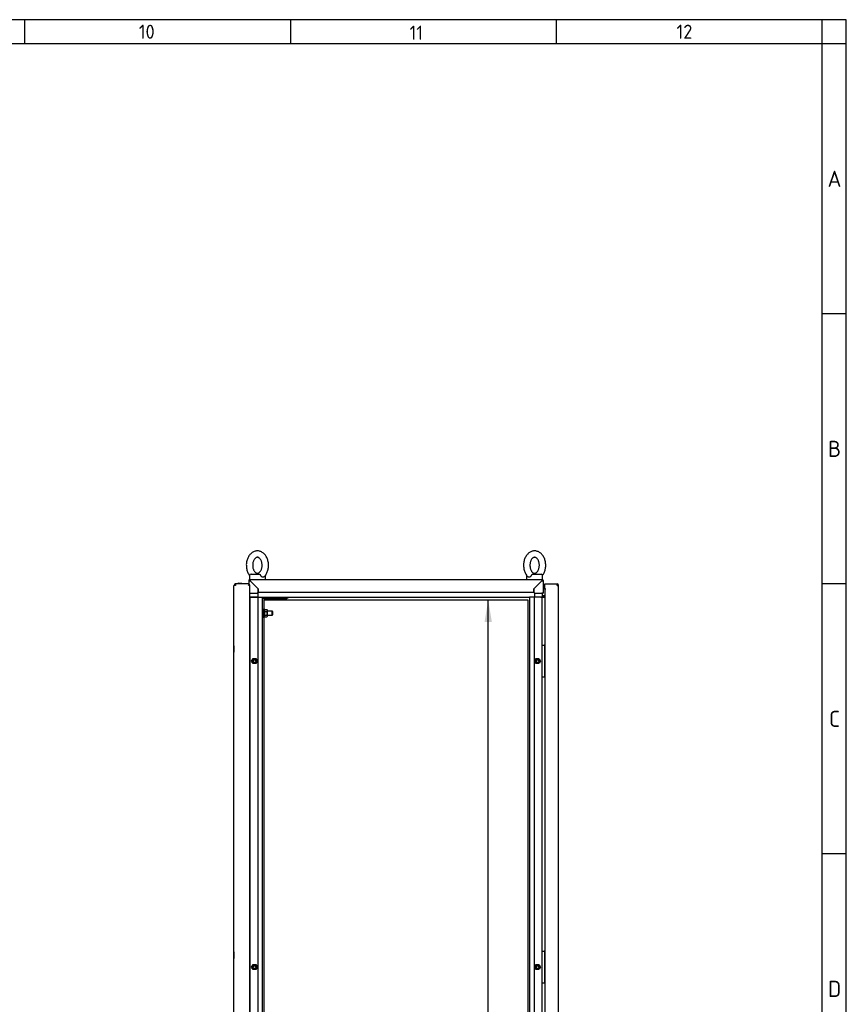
# Model space of a CAD drawing. Extents: x -15 to 412, y 11 to 308.
# Tile 10 of 10: x 309 to 412, y 164 to 288. Entities that reach past the tile are written whole.
import ezdxf
from ezdxf.lldxf.tags import DXFTag

# ---------------------------------------------------------------- set-up
doc = ezdxf.new("R2010")
doc.units = 0
doc.layers.get('0').update_dxf_attribs({"linetype": 'CONTINUOUS'})
for name, color, linetype in [('_TRANSLATION', 7, 'CONTINUOUS'), ('AE00100_03', 7, 'CONTINUOUS'), ('AE00198_03', 7, 'CONTINUOUS'), ('AE00217_25', 7, 'CONTINUOUS'), ('AE00219_00', 7, 'CONTINUOUS'), ('AE00219_03', 7, 'CONTINUOUS'), ('AE00224_00', 7, 'CONTINUOUS'), ('AE00368_00', 7, 'CONTINUOUS'), ('AE00500_10', 7, 'CONTINUOUS'), ('AE00715_01', 7, 'CONTINUOUS'), ('DEFAULT', 7, 'CONTINUOUS'), ('DV3__TRANSLATION', 7, 'CONTINUOUS'), ('F0000000_08', 7, 'CONTINUOUS'), ('F0000000_09', 7, 'CONTINUOUS'), ('F0000001_39', 7, 'CONTINUOUS'), ('M0000000_06', 7, 'CONTINUOUS'), ('M0000000_14', 7, 'CONTINUOUS'), ('M0000000_30', 7, 'CONTINUOUS'), ('M0000000_39', 7, 'CONTINUOUS'), ('M0000000_43', 7, 'CONTINUOUS'), ('M0000000_58', 7, 'CONTINUOUS')]:
    doc.layers.add(name, color=color, linetype=linetype)
doc.styles.add('SEACAD_ARIAL', font='arial.ttf')
doc.styles.add('SEACAD_ARIALI', font='ariali.ttf')
tags = doc.linetypes.add('CENTER2', pattern=[28.575, 19.05, -3.175, 3.175, -3.175]).pattern_tags.tags
tags[10:11] = [DXFTag(74, 4), DXFTag(75, 0), DXFTag(340, '0'), DXFTag(46, 0.0), DXFTag(50, 0.0), DXFTag(44, 0.0), DXFTag(45, 0.0)]
tags[8:9] = [DXFTag(74, 4), DXFTag(75, 0), DXFTag(340, '0'), DXFTag(46, 0.0), DXFTag(50, 0.0), DXFTag(44, 0.0), DXFTag(45, 0.0)]
tags[6:7] = [DXFTag(74, 4), DXFTag(75, 0), DXFTag(340, '0'), DXFTag(46, 0.0), DXFTag(50, 0.0), DXFTag(44, 0.0), DXFTag(45, 0.0)]
tags[4:5] = [DXFTag(74, 4), DXFTag(75, 0), DXFTag(340, '0'), DXFTag(46, 0.0), DXFTag(50, 0.0), DXFTag(44, 0.0), DXFTag(45, 0.0)]
doc.dimstyles.new('ISO', dxfattribs={"dimtxt": 2.75, "dimasz": 2.75, "dimexe": 1.375, "dimexo": 1.375, "dimgap": 0.6875, "dimtad": 1, "dimdec": 1, "dimlfac": 15, "dimtxsty": 'SEACAD_ARIAL', "dimblk1": '_SE_FILLED', "dimblk2": '_SE_FILLED', "dimsah": 1, "dimcen": 1.375, "dimazin": 3, "dimtfac": 0.7, "dimtdec": 3, "dimtmove": 0, "dimatfit": 3})

# ---------------------------------------------------------------- blocks, each defined once
blk = doc.blocks.new('SE2')
at = {"layer": 'AE00100_03', "color": 7, "linetype": 'CONTINUOUS'}
blk.add_line((335.93, 217), (336.29, 217), dxfattribs=at)
for centre, start, end in [((335.93, 216.91), 90, 180), ((336.29, 216.91), 0, 90)]:
    blk.add_arc(centre, 0.0867, start, end, dxfattribs=at)
at = {"layer": 'AE00198_03', "color": 7, "linetype": 'CONTINUOUS'}
for p, q in [((374.31, 209.1), (374.27, 209.1)), ((374.27, 208.4), (374.31, 208.4)), ((374.31, 206.1), (374.27, 206.1)), ((374.27, 205.4), (374.31, 205.4)), ((374.31, 170.76), (374.27, 170.76)), ((374.27, 170.06), (374.31, 170.06)), ((374.31, 167.76), (374.27, 167.76)), ((374.27, 167.06), (374.31, 167.06))]:
    blk.add_line(p, q, dxfattribs=at)
at = {"layer": 'AE00217_25', "color": 7, "linetype": 'CONTINUOUS'}
for p, q in [((339.07, 213.51), (338.94, 213.51)), ((340.15, 213.51), (339.57, 213.51)), ((340.15, 212.98), (340.15, 213.51)), ((340.24, 213.47), (340.15, 213.51)), ((340.24, 213.03), (340.24, 213.47)), ((338.94, 212.98), (339.07, 212.98)), ((339.57, 212.98), (340.15, 212.98)), ((340.15, 212.98), (340.24, 213.03))]:
    blk.add_line(p, q, dxfattribs=at)
at = {"layer": 'AE00219_00', "color": 7, "linetype": 'CONTINUOUS'}
for p, q in [((339.47, 215.05), (339.44, 215.01)), ((339.44, 215.01), (340.24, 215.01)), ((339.44, 215.01), (339.44, 214.98)), ((339.44, 214.98), (340.24, 214.98)), ((339.64, 215.25), (339.64, 215.21)), ((340.04, 215.21), (340.04, 215.25)), ((340.24, 215.01), (340.2, 215.05)), ((340.24, 214.98), (340.24, 215.01)), ((341.14, 215.05), (341.11, 215.01)), ((341.11, 215.01), (341.91, 215.01)), ((341.11, 215.01), (341.11, 214.98)), ((341.11, 214.98), (341.91, 214.98)), ((341.31, 215.25), (341.31, 215.21)), ((341.71, 215.21), (341.71, 215.25)), ((341.91, 215.01), (341.87, 215.05)), ((341.91, 214.98), (341.91, 215.01))]:
    blk.add_line(p, q, dxfattribs=at)
at = {"layer": 'AE00219_03', "color": 7, "linetype": 'CONTINUOUS'}
for p, q in [((335.36, 209.15), (335.36, 208.35)), ((335.37, 209.15), (335.36, 209.15)), ((335.36, 208.35), (335.37, 208.35)), ((335.36, 170.81), (335.36, 170.01)), ((335.37, 170.81), (335.36, 170.81)), ((335.36, 170.01), (335.37, 170.01))]:
    blk.add_line(p, q, dxfattribs=at)
at = {"layer": 'AE00224_00', "color": 7, "linetype": 'CONTINUOUS'}
for p, q in [((339.07, 212.68), (339.07, 213.81)), ((339.17, 213.81), (339.07, 213.81)), ((339.17, 212.68), (339.17, 213.81)), ((339.24, 213.65), (339.17, 213.81)), ((339.24, 213.71), (339.5, 213.71)), ((339.24, 213.59), (339.24, 213.71)), ((339.24, 213.48), (339.24, 213.59)), ((339.24, 213.48), (339.5, 213.48)), ((339.24, 213.25), (339.24, 213.48)), ((339.57, 213.61), (339.5, 213.71)), ((339.57, 212.88), (339.57, 213.61)), ((339.07, 212.68), (339.17, 212.68)), ((339.17, 212.68), (339.24, 212.85)), ((339.24, 213.02), (339.24, 213.25)), ((339.24, 213.02), (339.5, 213.02)), ((339.24, 212.9), (339.24, 213.02)), ((339.24, 212.79), (339.24, 212.9)), ((339.24, 212.79), (339.5, 212.79)), ((339.5, 212.79), (339.57, 212.88))]:
    blk.add_line(p, q, dxfattribs=at)
for points, knots in [([(339.5, 213.48), (339.53, 213.52), (339.55, 213.55), (339.55, 213.6), (339.55, 213.61), (339.54, 213.63), (339.54, 213.64), (339.53, 213.67), (339.52, 213.69), (339.5, 213.71)], [0, 0, 0, 0, 0.5, 0.5, 0.625, 0.625, 0.75, 0.75, 1, 1, 1, 1]), ([(339.5, 213.02), (339.52, 213.05), (339.53, 213.09), (339.54, 213.17), (339.55, 213.21), (339.55, 213.27), (339.55, 213.29), (339.54, 213.33), (339.54, 213.35), (339.53, 213.4), (339.52, 213.44), (339.5, 213.48)], [0, 0, 0, 0, 0.25, 0.25, 0.5, 0.5, 0.625, 0.625, 0.75, 0.75, 1, 1, 1, 1]), ([(339.5, 212.79), (339.53, 212.82), (339.55, 212.86), (339.55, 212.91), (339.55, 212.92), (339.54, 212.94), (339.54, 212.95), (339.53, 212.98), (339.52, 213), (339.5, 213.02)], [0, 0, 0, 0, 0.5, 0.5, 0.625, 0.625, 0.75, 0.75, 1, 1, 1, 1])]:
    blk.add_open_spline(points, degree=3, knots=knots, dxfattribs=at)
at = {"layer": 'AE00368_00', "color": 7, "linetype": 'CONTINUOUS'}
for p, q in [((339.16, 215.25), (339.16, 215.21)), ((340.52, 215.21), (340.52, 215.25)), ((340.83, 215.25), (340.83, 215.21)), ((341.97, 215.21), (342.19, 215.21)), ((342.19, 215.21), (342.19, 215.25))]:
    blk.add_line(p, q, dxfattribs=at)
for centre, start, end in [((339.41, 215.26), 270, 343.3985), ((340.27, 215.26), 196.6015, 270), ((341.08, 215.26), 270, 343.3985), ((341.93, 215.26), 196.6015, 270)]:
    blk.add_arc(centre, 0.0467, start, end, dxfattribs=at)
at = {"layer": 'AE00500_10', "color": 7, "linetype": 'CONTINUOUS'}
for p, q in [((337.34, 209.06), (337.37, 209.06)), ((337.37, 208.43), (337.34, 208.43)), ((337.58, 207.25), (337.76, 207.56)), ((337.76, 206.94), (337.58, 207.25)), ((337.65, 207.25), (337.79, 207.5)), ((337.79, 207), (337.65, 207.25)), ((337.76, 207.56), (338.12, 207.56)), ((337.79, 207.5), (338.08, 207.5)), ((338.08, 207.5), (338.23, 207.25)), ((338.23, 207.25), (338.08, 207)), ((338.12, 207.56), (338.3, 207.25)), ((338.3, 207.25), (338.12, 206.94)), ((373.04, 207.25), (373.22, 207.56)), ((373.22, 206.94), (373.04, 207.25)), ((373.12, 207.25), (373.26, 207.5)), ((373.26, 207), (373.12, 207.25)), ((373.23, 207.56), (373.58, 207.56)), ((373.26, 207.5), (373.55, 207.5)), ((373.55, 207.5), (373.69, 207.25)), ((373.69, 207.25), (373.55, 207)), ((373.59, 207.56), (373.77, 207.25)), ((373.77, 207.25), (373.59, 206.94)), ((337.34, 206.06), (337.37, 206.06)), ((338.12, 206.93), (337.76, 206.93)), ((338.08, 207), (337.79, 207)), ((373.58, 206.93), (373.23, 206.93)), ((373.55, 207), (373.26, 207)), ((337.37, 205.43), (337.34, 205.43)), ((337.34, 170.73), (337.37, 170.73)), ((337.37, 170.1), (337.34, 170.1)), ((337.58, 168.92), (337.76, 169.23)), ((337.65, 168.91), (337.79, 169.16)), ((337.76, 169.23), (338.12, 169.23)), ((337.79, 169.16), (338.08, 169.16)), ((338.08, 169.16), (338.23, 168.91)), ((338.12, 169.23), (338.3, 168.92)), ((373.04, 168.92), (373.22, 169.23)), ((373.12, 168.91), (373.26, 169.16)), ((373.23, 169.23), (373.58, 169.23)), ((373.26, 169.16), (373.55, 169.16)), ((373.55, 169.16), (373.69, 168.91)), ((373.59, 169.23), (373.77, 168.92)), ((337.76, 168.6), (337.58, 168.91)), ((337.79, 168.66), (337.65, 168.91)), ((338.12, 168.6), (337.76, 168.6)), ((338.08, 168.66), (337.79, 168.66)), ((338.23, 168.91), (338.08, 168.66)), ((338.3, 168.91), (338.12, 168.6)), ((373.22, 168.6), (373.04, 168.91)), ((373.26, 168.66), (373.12, 168.91)), ((373.58, 168.6), (373.23, 168.6)), ((373.55, 168.66), (373.26, 168.66)), ((373.69, 168.91), (373.55, 168.66)), ((373.77, 168.91), (373.59, 168.6)), ((337.34, 167.73), (337.37, 167.73)), ((337.37, 167.1), (337.34, 167.1))]:
    blk.add_line(p, q, dxfattribs=at)
for centre in [(337.94, 207.25), (373.41, 207.25), (337.94, 168.91), (373.41, 168.91)]:
    blk.add_circle(centre, 0.164, dxfattribs=at)
for centre, radius, start, end in [((337.58, 207.25), 0.00333, 150, 210), ((337.94, 207.25), 0.2, 75, 15), ((337.76, 207.56), 0.00333, 90, 150), ((338.12, 207.56), 0.00333, 30, 90), ((338.3, 207.25), 0.00333, 330, 30), ((373.05, 207.25), 0.00333, 150, 210), ((373.41, 207.25), 0.2, 75, 15), ((373.23, 207.56), 0.00333, 90, 150), ((373.58, 207.56), 0.00333, 30, 90), ((373.76, 207.25), 0.00333, 330, 30), ((337.76, 206.94), 0.00333, 210, 270), ((338.12, 206.94), 0.00333, 270, 330), ((373.23, 206.94), 0.00333, 210, 270), ((373.58, 206.94), 0.00333, 270, 330), ((337.94, 168.91), 0.2, 75, 15), ((337.76, 169.22), 0.00333, 90, 150), ((338.12, 169.22), 0.00333, 30, 90), ((373.41, 168.91), 0.2, 75, 15), ((373.23, 169.22), 0.00333, 90, 150), ((373.58, 169.22), 0.00333, 30, 90), ((337.58, 168.91), 0.00333, 150, 210), ((337.76, 168.6), 0.00333, 210, 270), ((338.12, 168.6), 0.00333, 270, 330), ((338.3, 168.91), 0.00333, 330, 30), ((373.05, 168.91), 0.00333, 150, 210), ((373.23, 168.6), 0.00333, 210, 270), ((373.58, 168.6), 0.00333, 270, 330), ((373.76, 168.91), 0.00333, 330, 30)]:
    blk.add_arc(centre, radius, start, end, dxfattribs=at)
at = {"layer": 'AE00715_01', "color": 7, "linetype": 'CONTINUOUS'}
for p, q in [((337.31, 217.95), (337.31, 217.48)), ((337.31, 217.48), (337.39, 217.48)), ((337.51, 218.15), (338.53, 218.15)), ((337.91, 217.48), (338.71, 217.48)), ((339.31, 217.48), (339.31, 217.95)), ((372.04, 217.95), (372.04, 217.48)), ((372.63, 217.48), (373.45, 217.48)), ((372.82, 218.15), (373.84, 218.15)), ((373.95, 217.48), (374.04, 217.48)), ((374.04, 217.48), (374.04, 217.95))]:
    blk.add_line(p, q, dxfattribs=at)
for centre, start, end in [((337.51, 217.95), 90, 180), ((339.11, 217.95), 0, 10.752), ((372.24, 217.95), 169.1429, 180), ((373.84, 217.95), 0, 90)]:
    blk.add_arc(centre, 0.2, start, end, dxfattribs=at)
for points, knots in [([(338.31, 221.05), (338.26, 221.05), (338.17, 221.04), (338, 221.01), (337.83, 220.95), (337.66, 220.85), (337.51, 220.73), (337.37, 220.59), (337.24, 220.42), (337.13, 220.23), (337.05, 220.03), (336.98, 219.8), (336.93, 219.57), (336.91, 219.34), (336.92, 219.1), (336.94, 218.87), (336.99, 218.64), (337.07, 218.42), (337.16, 218.21), (337.25, 218.07), (337.3, 218), (337.31, 217.98)], [0, 0, 0, 0, 0.0324562, 0.0816786, 0.1309184, 0.1805933, 0.2310267, 0.282371, 0.334587, 0.3874859, 0.4408208, 0.4943779, 0.548, 0.6016517, 0.6553516, 0.7091432, 0.7630646, 0.8171615, 0.8714486, 0.9258621, 0.938263, 0.938263, 0.938263, 0.938263]), ([(339.14, 217.8), (339.19, 217.85), (339.28, 217.94), (339.4, 218.12), (339.5, 218.31), (339.59, 218.53), (339.65, 218.75), (339.68, 218.98), (339.7, 219.22), (339.69, 219.46), (339.66, 219.69), (339.6, 219.92), (339.52, 220.13), (339.42, 220.34), (339.3, 220.52), (339.16, 220.68), (339, 220.82), (338.83, 220.92), (338.65, 221), (338.47, 221.04), (338.36, 221.05), (338.31, 221.05)], [0, 0, 0, 0, 0.051244, 0.103659, 0.156694, 0.210102, 0.263683, 0.317311, 0.370969, 0.424686, 0.478503, 0.532464, 0.586609, 0.640939, 0.695352, 0.749621, 0.803421, 0.856393, 0.908286, 0.959071, 1, 1, 1, 1]), ([(373.04, 221.05), (372.99, 221.05), (372.9, 221.04), (372.74, 221.01), (372.56, 220.95), (372.4, 220.85), (372.24, 220.73), (372.1, 220.59), (371.98, 220.42), (371.87, 220.23), (371.78, 220.03), (371.71, 219.8), (371.67, 219.57), (371.65, 219.34), (371.65, 219.1), (371.68, 218.87), (371.73, 218.64), (371.8, 218.42), (371.89, 218.21), (372.01, 218.02), (372.12, 217.88), (372.19, 217.82), (372.21, 217.8)], [0, 0, 0, 0, 0.032451, 0.081666, 0.130899, 0.180566, 0.230992, 0.282328, 0.334536, 0.387427, 0.440754, 0.494303, 0.547917, 0.601561, 0.655252, 0.709036, 0.762949, 0.817038, 0.871317, 0.925722, 0.980051, 1, 1, 1, 1]), ([(374.03, 217.98), (374.07, 218.03), (374.14, 218.13), (374.24, 218.31), (374.32, 218.53), (374.38, 218.75), (374.42, 218.98), (374.43, 219.22), (374.42, 219.46), (374.39, 219.69), (374.34, 219.92), (374.26, 220.13), (374.16, 220.34), (374.03, 220.52), (373.89, 220.68), (373.73, 220.82), (373.56, 220.92), (373.38, 221), (373.2, 221.04), (373.1, 221.05), (373.04, 221.05)], [0.0619842, 0.0619842, 0.0619842, 0.0619842, 0.1038465, 0.15687, 0.2102672, 0.263837, 0.3174534, 0.3711004, 0.4248059, 0.4786124, 0.5325621, 0.5866953, 0.6410136, 0.6954158, 0.7496736, 0.8034617, 0.8564226, 0.9083055, 0.9590799, 1, 1, 1, 1]), ([(338.31, 220.25), (338.32, 220.25), (338.35, 220.25), (338.42, 220.23), (338.5, 220.19), (338.58, 220.13), (338.66, 220.04), (338.74, 219.92), (338.8, 219.78), (338.85, 219.63), (338.88, 219.46), (338.9, 219.29), (338.89, 219.12), (338.87, 218.95), (338.83, 218.79), (338.77, 218.64), (338.7, 218.52), (338.62, 218.41), (338.54, 218.34), (338.46, 218.28), (338.38, 218.25), (338.3, 218.24), (338.22, 218.25), (338.14, 218.29), (338.05, 218.35), (337.97, 218.43), (337.89, 218.54), (337.82, 218.68), (337.77, 218.82), (337.73, 218.99), (337.72, 219.16), (337.72, 219.33), (337.73, 219.51), (337.77, 219.67), (337.82, 219.82), (337.89, 219.95), (337.97, 220.06), (338.05, 220.14), (338.13, 220.2), (338.21, 220.23), (338.27, 220.25), (338.3, 220.25), (338.31, 220.25)], [0, 0, 0, 0, 0.012202, 0.041202, 0.067065, 0.091509, 0.117528, 0.142885, 0.168062, 0.193234, 0.218478, 0.243795, 0.269143, 0.294454, 0.319651, 0.344689, 0.369566, 0.39436, 0.419224, 0.444524, 0.470996, 0.499992, 0.533369, 0.559864, 0.584607, 0.610964, 0.636435, 0.661629, 0.686793, 0.712016, 0.737317, 0.762662, 0.787994, 0.813225, 0.838306, 0.86322, 0.888022, 0.912846, 0.937982, 0.964056, 0.992233, 1, 1, 1, 1]), ([(373.04, 220.25), (373.05, 220.25), (373.09, 220.25), (373.15, 220.23), (373.23, 220.19), (373.31, 220.13), (373.39, 220.04), (373.47, 219.92), (373.54, 219.78), (373.58, 219.63), (373.62, 219.46), (373.63, 219.29), (373.63, 219.12), (373.6, 218.95), (373.56, 218.79), (373.5, 218.64), (373.44, 218.52), (373.36, 218.41), (373.28, 218.34), (373.19, 218.28), (373.12, 218.25), (373.04, 218.24), (372.95, 218.25), (372.87, 218.29), (372.79, 218.35), (372.7, 218.43), (372.63, 218.54), (372.56, 218.68), (372.5, 218.82), (372.47, 218.99), (372.45, 219.16), (372.45, 219.33), (372.47, 219.51), (372.5, 219.67), (372.56, 219.82), (372.62, 219.95), (372.7, 220.06), (372.78, 220.14), (372.86, 220.2), (372.94, 220.23), (373, 220.25), (373.03, 220.25), (373.04, 220.25)], [0, 0, 0, 0, 0.012202, 0.041202, 0.067065, 0.091509, 0.117528, 0.142885, 0.168062, 0.193234, 0.218478, 0.243795, 0.269143, 0.294454, 0.319651, 0.344689, 0.369566, 0.39436, 0.419224, 0.444524, 0.470996, 0.499992, 0.533369, 0.559864, 0.584607, 0.610964, 0.636435, 0.661629, 0.686793, 0.712016, 0.737317, 0.762662, 0.787994, 0.813225, 0.838306, 0.86322, 0.888022, 0.912846, 0.937982, 0.964056, 0.992233, 1, 1, 1, 1]), ([(338.53, 218.15), (338.53, 218.15), (338.54, 218.15), (338.56, 218.14), (338.57, 218.14), (338.59, 218.13), (338.6, 218.12), (338.61, 218.1), (338.62, 218.09), (338.64, 218.08), (338.65, 218.07), (338.66, 218.04), (338.67, 218.03), (338.7, 218), (338.71, 217.97), (338.73, 217.95)], [0, 0, 0, 0, 0.125, 0.125, 0.25, 0.25, 0.375, 0.375, 0.5, 0.5, 0.625, 0.625, 0.75, 0.75, 1, 1, 1, 1]), ([(339.14, 217.8), (339.13, 217.79), (339.12, 217.79), (339.1, 217.77), (339.09, 217.77), (339.07, 217.76), (339.06, 217.76), (339.04, 217.75), (339.03, 217.75), (339, 217.75), (338.99, 217.75), (338.96, 217.76), (338.95, 217.76), (338.92, 217.77), (338.91, 217.77), (338.88, 217.79), (338.87, 217.79), (338.83, 217.82), (338.81, 217.84), (338.77, 217.88), (338.76, 217.89), (338.74, 217.92), (338.73, 217.93), (338.73, 217.95)], [0.2577288, 0.2577288, 0.2577288, 0.2577288, 0.3125, 0.3125, 0.375, 0.375, 0.4375, 0.4375, 0.5, 0.5, 0.5625, 0.5625, 0.625, 0.625, 0.6875, 0.6875, 0.75, 0.75, 0.875, 0.875, 0.9375, 0.9375, 1, 1, 1, 1]), ([(372.62, 217.95), (372.6, 217.92), (372.58, 217.89), (372.54, 217.84), (372.51, 217.82), (372.48, 217.79), (372.46, 217.79), (372.44, 217.77), (372.42, 217.77), (372.4, 217.76), (372.38, 217.76), (372.36, 217.75), (372.34, 217.75), (372.32, 217.75), (372.31, 217.75), (372.28, 217.76), (372.27, 217.76), (372.25, 217.77), (372.24, 217.77), (372.22, 217.79), (372.21, 217.79), (372.21, 217.8)], [0, 0, 0, 0, 0.125, 0.125, 0.25, 0.25, 0.3125, 0.3125, 0.375, 0.375, 0.4375, 0.4375, 0.5, 0.5, 0.5625, 0.5625, 0.625, 0.625, 0.6875, 0.6875, 0.7450797, 0.7450797, 0.7450797, 0.7450797]), ([(372.62, 217.95), (372.63, 217.97), (372.65, 218), (372.67, 218.03), (372.68, 218.04), (372.7, 218.07), (372.71, 218.08), (372.72, 218.09), (372.73, 218.1), (372.75, 218.12), (372.76, 218.13), (372.78, 218.14), (372.78, 218.14), (372.8, 218.15), (372.81, 218.15), (372.82, 218.15)], [0, 0, 0, 0, 0.25, 0.25, 0.375, 0.375, 0.5, 0.5, 0.625, 0.625, 0.75, 0.75, 0.875, 0.875, 1, 1, 1, 1])]:
    blk.add_open_spline(points, degree=3, knots=knots, dxfattribs=at)
at = {"layer": 'DV3__TRANSLATION', "color": 7, "linetype": 'CENTER2'}
for p, q in [((339.17, 214.91), (372.17, 214.91)), ((339.17, 86.25), (339.17, 214.91)), ((372.17, 214.91), (372.17, 86.25))]:
    blk.add_line(p, q, dxfattribs=at)
at = {"layer": 'F0000000_08', "color": 7, "linetype": 'CONTINUOUS'}
for p, q in [((373.97, 205.28), (373.97, 209.21)), ((374.01, 209.25), (374.04, 209.25)), ((374.04, 209.25), (374.21, 209.25)), ((374.21, 209.25), (374.24, 209.25)), ((374.24, 209.25), (374.25, 209.25)), ((374.26, 209.25), (374.25, 209.25)), ((374.27, 209.21), (374.27, 205.28)), ((374.28, 209.23), (374.31, 209.2)), ((374.04, 205.25), (374.01, 205.25)), ((374.21, 205.25), (374.04, 205.25)), ((374.24, 205.25), (374.21, 205.25)), ((374.25, 205.25), (374.24, 205.25)), ((374.31, 205.29), (374.28, 205.26)), ((373.97, 166.95), (373.97, 170.88)), ((374.01, 170.91), (374.04, 170.91)), ((374.04, 170.91), (374.21, 170.91)), ((374.21, 170.91), (374.24, 170.91)), ((374.24, 170.91), (374.25, 170.91)), ((374.26, 170.91), (374.25, 170.91)), ((374.27, 170.88), (374.27, 166.95)), ((374.28, 170.9), (374.31, 170.87)), ((374.04, 166.91), (374.01, 166.91)), ((374.21, 166.91), (374.04, 166.91)), ((374.24, 166.91), (374.21, 166.91)), ((374.25, 166.91), (374.24, 166.91)), ((374.31, 166.96), (374.28, 166.93))]:
    blk.add_line(p, q, dxfattribs=at)
for centre, start, end in [((374.01, 209.21), 90, 180), ((374.24, 209.21), 0, 90), ((374.26, 209.21), 36.8699, 90), ((374.01, 205.28), 180, 270), ((374.24, 205.28), 270, 0), ((374.26, 205.28), 270, 323.1301), ((374.01, 170.88), 90, 180), ((374.24, 170.88), 0, 90), ((374.26, 170.88), 36.8699, 90), ((374.01, 166.95), 180, 270), ((374.24, 166.95), 270, 0), ((374.26, 166.95), 270, 323.1301)]:
    blk.add_arc(centre, 0.0333, start, end, dxfattribs=at)
at = {"layer": 'F0000000_09', "color": 7, "linetype": 'CONTINUOUS'}
for p, q in [((374.31, 216.73), (374.31, 216.91)), ((374.31, 216.91), (375.85, 216.91)), ((374.31, 216.25), (374.31, 216.73)), ((374.46, 216.25), (374.31, 216.25)), ((374.46, 216.25), (374.31, 216.25)), ((374.31, 216.25), (374.31, 84.91)), ((374.46, 216.25), (374.46, 216.25)), ((374.46, 216.25), (374.46, 216.25)), ((375.85, 216.91), (375.85, 216.91)), ((375.85, 216.73), (376.04, 216.73)), ((376.04, 84.43), (376.04, 216.73))]:
    blk.add_line(p, q, dxfattribs=at)
for centre, radius, start, end in [((375.85, 216.73), 0.187, 0, 90), ((365.58, 216.75), 10.27, 359.8886, 0.9299)]:
    blk.add_arc(centre, radius, start, end, dxfattribs=at)
at = {"layer": 'F0000001_39', "color": 7, "linetype": 'CONTINUOUS'}
for p, q in [((335.37, 84.43), (335.37, 216.73)), ((335.56, 216.73), (335.37, 216.73)), ((335.56, 216.91), (335.56, 216.91)), ((337.21, 216.91), (335.56, 216.91)), ((337.24, 216.81), (337.15, 216.73)), ((337.21, 216.78), (337.15, 216.73)), ((337.21, 216.91), (337.21, 216.78)), ((337.34, 216.81), (337.24, 216.81)), ((337.34, 84.35), (337.34, 216.81))]:
    blk.add_line(p, q, dxfattribs=at)
for centre, radius, start, end in [((335.56, 216.73), 0.187, 90, 180), ((347.16, 216.74), 11.6, 179.1297, 180.0518)]:
    blk.add_arc(centre, radius, start, end, dxfattribs=at)
at = {"layer": 'M0000000_06', "color": 7, "linetype": 'CONTINUOUS'}
for p, q in [((337.34, 215.31), (337.54, 215.31)), ((337.34, 215.25), (337.54, 215.25)), ((337.37, 215.31), (337.37, 215.75)), ((337.54, 215.31), (338.34, 215.31)), ((337.54, 215.25), (338.34, 215.25)), ((373.01, 215.31), (373.81, 215.31)), ((373.81, 215.25), (373.01, 215.25)), ((373.81, 215.31), (374.02, 215.31)), ((373.81, 215.25), (374.02, 215.25)), ((373.97, 215.75), (373.97, 215.31)), ((374.02, 215.31), (374.02, 215.75)), ((374.02, 215.31), (374.02, 215.25))]:
    blk.add_line(p, q, dxfattribs=at)
at = {"layer": 'M0000000_14', "color": 7, "linetype": 'CONTINUOUS'}
for p, q in [((337.37, 215.25), (337.37, 85.91)), ((338.42, 215.25), (338.34, 215.25)), ((338.34, 215.25), (338.34, 85.91)), ((338.42, 215.25), (338.69, 215.25)), ((338.69, 215.25), (338.94, 215.25)), ((338.94, 85.91), (338.94, 215.25)), ((372.41, 215.25), (372.41, 85.91)), ((372.65, 215.25), (372.41, 215.25)), ((372.92, 215.25), (372.65, 215.25)), ((372.92, 215.25), (373.01, 215.25)), ((373.01, 85.91), (373.01, 215.25)), ((373.97, 209.21), (373.97, 215.25)), ((374.02, 215.25), (374.06, 215.25)), ((374.06, 215.25), (374.31, 215.25)), ((373.97, 170.88), (373.97, 205.28)), ((373.97, 134.21), (373.97, 166.95))]:
    blk.add_line(p, q, dxfattribs=at)
at = {"layer": 'M0000000_30', "color": 7, "linetype": 'CONTINUOUS'}
for p, q in [((337.21, 217.29), (337.21, 216.78)), ((337.39, 217.48), (337.9, 217.48)), ((337.39, 217.29), (338.41, 216.28)), ((338.41, 216.28), (337.39, 217.29)), ((337.39, 217.29), (337.39, 217.29)), ((338.71, 217.48), (372.63, 217.48)), ((372.94, 216.28), (373.95, 217.29)), ((373.95, 217.29), (372.94, 216.28)), ((373.45, 217.48), (373.95, 217.48)), ((373.95, 217.29), (373.95, 217.29)), ((374.14, 215.75), (374.14, 217.29)), ((338.41, 216.28), (338.41, 215.85)), ((338.41, 215.85), (338.41, 216.28)), ((372.94, 215.85), (372.94, 216.28)), ((372.94, 216.28), (372.94, 215.85)), ((337.39, 215.75), (337.34, 215.75)), ((337.39, 215.75), (338.34, 215.75)), ((373.01, 215.75), (373.95, 215.75)), ((374.14, 215.75), (373.95, 215.75))]:
    blk.add_line(p, q, dxfattribs=at)
for centre, radius, start, end in [((337.34, 217.31), 0.131, 178.2796, 186.0923), ((337.38, 228.11), 10.82, 269.1032, 270.0851), ((373.95, 217.29), 0.187, 4.2591, 90), ((373.96, 228.89), 11.6, 269.9482, 270.8703), ((373.91, 217.31), 0.229, 354.9688, 358.9548)]:
    blk.add_arc(centre, radius, start, end, dxfattribs=at)
for points, knots in [([(337.39, 217.48), (337.39, 217.48), (337.39, 217.48), (337.38, 217.48), (337.37, 217.48), (337.37, 217.48), (337.35, 217.48), (337.34, 217.47), (337.32, 217.47), (337.3, 217.46), (337.29, 217.45), (337.27, 217.44), (337.26, 217.43), (337.25, 217.41), (337.24, 217.4), (337.23, 217.38), (337.22, 217.37), (337.21, 217.35), (337.21, 217.34), (337.21, 217.33), (337.21, 217.32), (337.21, 217.31), (337.21, 217.31), (337.21, 217.31)], [0, 0, 0, 0, 0.0156294, 0.0312587, 0.0625152, 0.0937715, 0.1250279, 0.1875219, 0.2500159, 0.3125099, 0.3750038, 0.4374978, 0.4999918, 0.5624857, 0.6249797, 0.6874736, 0.7499676, 0.8124616, 0.843718, 0.8749744, 0.9062308, 0.9374872, 0.9478073, 0.9478073, 0.9478073, 0.9478073]), ([(337.39, 217.48), (337.39, 217.48), (337.39, 217.48), (337.39, 217.46), (337.39, 217.44), (337.39, 217.41), (337.39, 217.39), (337.39, 217.34), (337.39, 217.32), (337.39, 217.29)], [0, 0, 0, 0, 0.25, 0.25, 0.5, 0.5, 0.75, 0.75, 1, 1, 1, 1]), ([(373.95, 217.48), (373.95, 217.48), (373.95, 217.48), (373.95, 217.48), (373.95, 217.48), (373.95, 217.48), (373.95, 217.48), (373.95, 217.47), (373.95, 217.47), (373.95, 217.46), (373.95, 217.45), (373.95, 217.44), (373.95, 217.43), (373.95, 217.41), (373.95, 217.4), (373.95, 217.38), (373.95, 217.37), (373.95, 217.35), (373.95, 217.33), (373.95, 217.32), (373.95, 217.31), (373.95, 217.3), (373.95, 217.3), (373.95, 217.3), (373.95, 217.29)], [0, 0, 0, 0, 0.015632, 0.031264, 0.062522, 0.093779, 0.125036, 0.187528, 0.25002, 0.312514, 0.37501, 0.437506, 0.5, 0.562494, 0.62499, 0.687486, 0.74998, 0.812472, 0.874964, 0.906221, 0.937478, 0.968736, 0.984368, 1, 1, 1, 1])]:
    blk.add_open_spline(points, degree=3, knots=knots, dxfattribs=at)
at = {"layer": 'M0000000_39', "color": 7, "linetype": 'CONTINUOUS'}
for p, q in [((338.34, 215.76), (338.34, 215.85)), ((373.01, 215.85), (338.34, 215.85)), ((373.01, 215.76), (373.01, 215.85)), ((338.34, 215.76), (338.34, 215.49)), ((338.34, 215.49), (338.34, 215.25)), ((338.94, 215.25), (372.41, 215.25)), ((373.01, 215.76), (373.01, 215.49)), ((373.01, 215.49), (373.01, 215.25))]:
    blk.add_line(p, q, dxfattribs=at)
at = {"layer": 'M0000000_43', "color": 7, "linetype": 'CONTINUOUS'}
for p, q in [((374.11, 215.33), (374.02, 215.33)), ((374.31, 215.41), (374.11, 215.41)), ((374.11, 215.41), (374.11, 215.33)), ((374.11, 215.33), (374.31, 215.33)), ((374.31, 215.33), (374.11, 215.33)), ((374.11, 215.33), (374.11, 215.25))]:
    blk.add_line(p, q, dxfattribs=at)
for radius, start in [(0.133, 231.3178), (0.213, 247.0066)]:
    blk.add_arc((374.11, 215.55), radius, start, 270, dxfattribs=at)
at = {"layer": 'M0000000_58', "color": 7, "linetype": 'CONTINUOUS'}
for p, q in [((338.94, 215.21), (339.04, 215.21)), ((339.04, 215.05), (338.94, 215.05)), ((339.04, 215.21), (339.37, 215.21)), ((339.04, 215.05), (339.04, 215.21)), ((339.37, 215.05), (339.04, 215.05)), ((341.64, 215.21), (339.37, 215.21)), ((341.64, 215.05), (339.37, 215.05)), ((341.64, 215.21), (341.97, 215.21)), ((341.97, 215.05), (341.64, 215.05)), ((341.97, 215.21), (341.97, 215.05))]:
    blk.add_line(p, q, dxfattribs=at)
blk = doc.blocks.new('DMBLK323')
at = {"layer": '_TRANSLATION', "linetype": 'CONTINUOUS'}
for points in [[(367.68, 212.16), (367.22, 214.91), (366.77, 212.16)], [(367.68, 89), (366.77, 89), (367.22, 86.25)]]:
    blk.add_hatch(color=7, dxfattribs=at).paths.add_polyline_path(points)
at = {"layer": '_TRANSLATION', "color": 7, "linetype": 'CONTINUOUS'}
for p, q in [((340.55, 214.91), (368.6, 214.91)), ((367.22, 86.25), (367.22, 214.91)), ((340.55, 86.25), (368.6, 86.25))]:
    blk.add_line(p, q, dxfattribs=at)
at = {"layer": '_TRANSLATION', "color": 7, "linetype": 'CONTINUOUS', "style": 'SEACAD_ARIALI'}
blk.add_text('1930', height=2.75, rotation=90, dxfattribs=at).set_placement((366.54, 146.3))
blk = doc.blocks.new('_SE_FILLED')
at = {"color": 0}
blk.add_line((0, 0), (-1, 0), dxfattribs=at)
blk.add_solid([(0, 0), (-1, -0.1665), (-1, 0.1665), (0, 0)], dxfattribs=at)

msp = doc.modelspace()

# ---------------------------------------------------------------- linework, layer by layer
at = {"color": 7, "linetype": 'CONTINUOUS'}
for p, q in [((412.092, 287.5885), (6.2345, 287.5885)), ((309.1133, 287.5885), (309.1133, 284.5597)), ((342.4299, 287.5885), (342.4299, 284.5597)), ((375.7466, 287.5885), (375.7466, 284.5597)), ((412.092, 10.9591), (412.092, 287.5885)), ((412.092, 250.7382), (409.0633, 250.7382)), ((412.092, 216.9167), (409.0633, 216.9167)), ((412.092, 183.0953), (409.0633, 183.0953))]:
    msp.add_line(p, q, dxfattribs=at)
at = {"layer": 'DEFAULT', "color": 7, "linetype": 'CONTINUOUS'}
for p, q in [((409.0633, 10.9591), (409.0633, 287.5885)), ((412.092, 284.5597), (6.2345, 284.5597))]:
    msp.add_line(p, q, dxfattribs=at)

# ---------------------------------------------------------------- block references
at = {"layer": '_TRANSLATION'}
msp.add_blockref('SE2', (0, 0), dxfattribs=at)

# ---------------------------------------------------------------- texts
at = {"attachment_point": 8}
for s, insert, char_height, width in [('{\\fSolid Edge ANSI|b0||i0||c0|p34;\\C7;\\H1.766793;\\W1.;10}', (324.4377, 285.1956), 1.766793, 11.198596), ('{\\fSolid Edge ANSI|b0||i0||c0|p34;\\C7;\\H1.766793;\\W1.;11}', (358.2181, 285.0726), 1.766793, 10.091042), ('{\\fSolid Edge ANSI|b0||i0||c0|p34;\\C7;\\H1.766793;\\W1.;12}', (391.8139, 285.1956), 1.766793, 8.860427), ('{\\fSolid Edge ANSI|b0||i0||c0|p34;\\C7;\\H2.019192;\\W1.;A}', (410.6121, 266.6451), 2.019192, 2.271601), ('{\\fSolid Edge ANSI|b0||i0||c0|p34;\\C7;\\H2.019192;\\W1.;B}', (410.6159, 232.8236), 2.019192, 2.524), ('{\\fSolid Edge ANSI|b0||i0||c0|p34;\\C7;\\H2.019192;\\W1.;C}', (410.614, 199.0021), 2.019192, 2.3978), ('{\\fSolid Edge ANSI|b0||i0||c0|p34;\\C7;\\H2.019192;\\W1.;D}', (410.6159, 165.1807), 2.019192, 2.524)]:
    msp.add_mtext(s, dxfattribs=dict(at, insert=insert, char_height=char_height, width=width))

# ---------------------------------------------------------------- dimensions: what is measured, and where the dimension line sits
at = {"layer": '_TRANSLATION', "color": 7, "linetype": 'CONTINUOUS'}
dim = msp.add_linear_dim(base=(367.2238, 86.2471), p1=(339.1725, 86.2471), p2=(339.1725, 214.9137), angle=90, text='\\A1;<>', dimstyle='ISO', dxfattribs=at)
dim.commit()
dim.dimension.update_dxf_attribs({"geometry": 'DMBLK323', "text_midpoint": (367.2238, 150.5804), "dimtype": 161})

doc.saveas('drawing.dxf')
